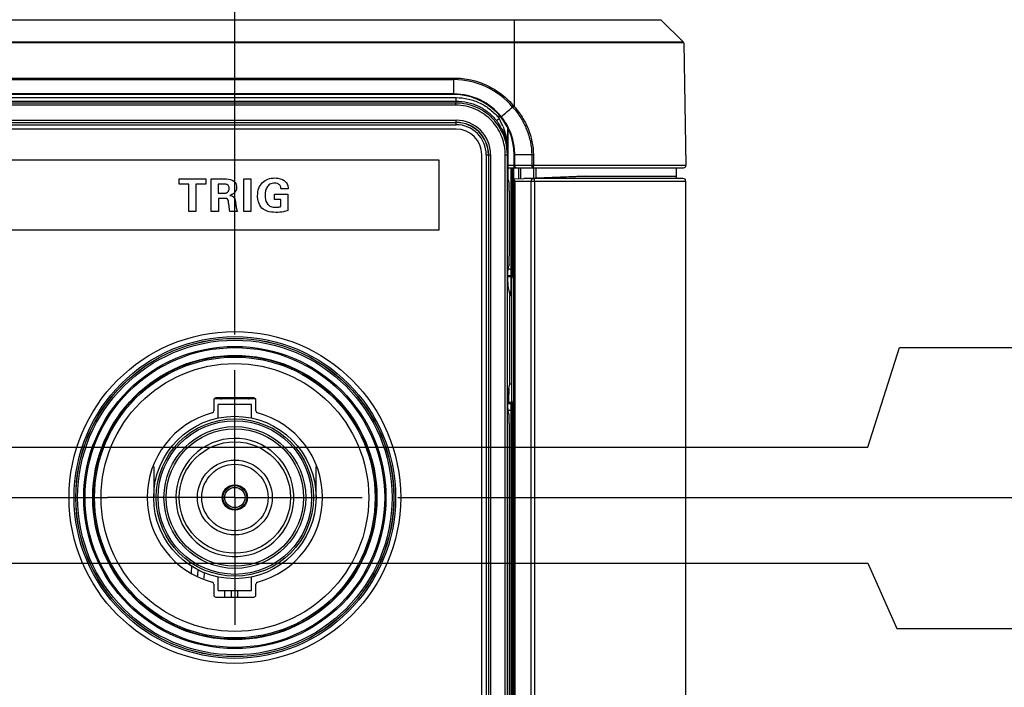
# Model space of a CAD drawing. Header units: inches. Extents: x 0 to 34, y 0 to 22.
# Tile 45 of 136: x 13.6 to 15.4, y 5.8 to 7. Entities that reach past the tile are written whole.
import ezdxf

# ---------------------------------------------------------------- set-up
doc = ezdxf.new("R2010")
doc.units = ezdxf.units.IN
doc.header["$LTSCALE"] = 1.87
doc.header["$MEASUREMENT"] = 0
doc.linetypes.add('CENTER', pattern=[0.6, 0.375, -0.075, 0.075, -0.075])
doc.layers.get('0').update_dxf_attribs({"linetype": 'CONTINUOUS'})
for name, color, linetype in [('02___PRT_ALL_AXES', 7, 'CONTINUOUS'), ('DIMENSIONS', 7, 'CONTINUOUS'), ('SURFACES', 7, 'CONTINUOUS')]:
    doc.layers.add(name, color=color, linetype=linetype)
doc.styles.get("Standard").update_dxf_attribs({"font": 'txt', "width": 0.8})
doc.dimstyles.new('DIMSTYLE_3', dxfattribs={"dimtxt": 0.125, "dimasz": 0.18, "dimexe": 0.125, "dimexo": 0.0625, "dimgap": 0.03125, "dimtad": 0, "dimtih": 1, "dimtoh": 1, "dimdec": 3, "dimlfac": 1.333333, "dimzin": 4, "dimdsep": 46, "dimtxsty": 'STANDARD', "dimblk": '_FILLED', "dimblk1": '_FILLED', "dimblk2": '_FILLED', "dimcen": 0.09, "dimadec": 0, "dimazin": 0, "dimtp": 0.001, "dimtm": 0.001, "dimtfac": 1, "dimtdec": 3, "dimtofl": 0, "dimtmove": 0, "dimatfit": 3, "dimldrblk": '_FILLED', "dimfxl": 1, "dimtolj": 1, "dimtzin": 4, "dimarcsym": 0})

# ---------------------------------------------------------------- blocks, each defined once
blk = doc.blocks.new('*D11')
at = {"layer": 'DIMENSIONS', "color": 2, "linetype": 'CONTINUOUS'}
blk.add_line((14.3013, 6.174), (15.4917, 6.174), dxfattribs=at)
at = {"layer": 'DIMENSIONS', "color": 2, "linetype": 'CONTINUOUS', "insert": (15.5542, 6.2365), "char_height": 0.125, "width": 1.525, "attachment_point": 1, "line_spacing_factor": 0.9}
blk.add_mtext('6X 2.177{\\Ftxt.shx;\\W1.000000;\\H0.125000; }[55.3]', dxfattribs=at)
blk = doc.blocks.new('_FILLED')
at = {"color": 0, "linetype": 'BYBLOCK'}
blk.add_solid([(0, 0), (-1, 0.1736), (-1, -0.1736)], dxfattribs=at)
blk = doc.blocks.new('*D12')
at = {"layer": 'DIMENSIONS', "color": 2, "linetype": 'CONTINUOUS'}
for p, q in [((11.5027, 6.0595), (15.1216, 6.0595)), ((15.1216, 6.0595), (15.1722, 5.9453)), ((15.1722, 5.9453), (15.4917, 5.9453))]:
    blk.add_line(p, q, dxfattribs=at)
at = {"layer": 'DIMENSIONS', "color": 2, "linetype": 'CONTINUOUS', "insert": (15.5542, 6.0078), "char_height": 0.125, "width": 1.325, "attachment_point": 1, "line_spacing_factor": 0.9}
blk.add_mtext('2.024{\\Ftxt.shx;\\W1.000000;\\H0.125000; }[51.42]', dxfattribs=at)
blk = doc.blocks.new('*D13')
at = {"layer": 'DIMENSIONS', "color": 2, "linetype": 'CONTINUOUS'}
for p, q in [((15.1216, 6.262), (15.1772, 6.4358)), ((15.1772, 6.4358), (15.4917, 6.4358)), ((11.5027, 6.262), (15.1216, 6.262))]:
    blk.add_line(p, q, dxfattribs=at)
at = {"layer": 'DIMENSIONS', "color": 2, "linetype": 'CONTINUOUS', "insert": (15.5542, 6.4983), "char_height": 0.125, "width": 1.325, "attachment_point": 1, "line_spacing_factor": 0.9}
blk.add_mtext('2.294{\\Ftxt.shx;\\W1.000000;\\H0.125000; }[58.28]', dxfattribs=at)
blk = doc.blocks.new('*D29')
at = {"layer": 'DIMENSIONS', "color": 2, "linetype": 'CONTINUOUS'}
blk.add_line((14.0167, 6.4586), (14.0167, 9.6365), dxfattribs=at)
at = {"layer": 'DIMENSIONS', "color": 2, "linetype": 'CONTINUOUS', "insert": (13.9542, 9.699), "char_height": 0.125, "width": 1.525, "attachment_point": 1, "rotation": 90, "line_spacing_factor": 0.9}
blk.add_mtext('10.950{\\Ftxt.shx;\\W1.000000;\\H0.125000; }[278.13]', dxfattribs=at)

msp = doc.modelspace()

# ---------------------------------------------------------------- linework, layer by layer
at = {"color": 7, "linetype": 'CONTINUOUS'}
for p, q in [((6.10417, 7.00727), (14.50417, 7.00726)), ((14.50417, 7.0077), (14.50417, 7.00726)), ((14.50417, 7.00727), (14.75047, 7.00727)), ((14.50417, 7.00726), (14.50417, 6.96839)), ((14.75047, 7.00727), (14.75948, 7.00727)), ((14.75948, 7.00727), (14.76036, 7.00727)), ((14.76035, 7.00727), (14.79992, 6.96839)), ((14.79992, 6.96839), (14.76036, 7.00727)), ((14.50417, 6.96839), (6.10417, 6.96839)), ((14.50417, 6.96734), (6.10418, 6.96734)), ((14.50417, 6.96734), (14.50413, 6.85657)), ((14.79782, 6.96839), (14.50417, 6.96839)), ((14.50417, 6.96734), (14.50417, 6.96839)), ((14.79147, 6.96734), (14.50417, 6.96735)), ((14.80037, 6.96735), (14.79147, 6.96734)), ((14.79992, 6.96839), (14.79782, 6.96839)), ((14.80037, 6.96734), (14.80411, 6.75329)), ((6.20917, 6.90586), (14.39917, 6.90586)), ((6.20917, 6.90314), (14.39917, 6.90314)), ((14.39917, 6.87697), (14.39917, 6.90586)), ((14.39917, 6.87807), (6.20917, 6.87807)), ((14.39917, 6.87697), (6.20917, 6.87697)), ((6.2054, 6.87173), (14.40294, 6.87173)), ((6.2054, 6.86576), (14.40294, 6.86576)), ((14.40253, 6.86227), (6.20582, 6.86227)), ((14.40253, 6.86227), (14.40294, 6.86576)), ((14.40253, 6.85854), (14.40253, 6.86227)), ((14.40294, 6.86576), (14.40294, 6.87173)), ((14.40253, 6.85854), (6.20582, 6.85854)), ((14.50363, 6.85703), (14.50164, 6.85522)), ((14.50417, 6.85643), (14.50217, 6.85464)), ((14.50363, 6.85703), (14.50417, 6.85643)), ((6.20542, 6.83234), (14.40292, 6.83234)), ((6.20542, 6.82859), (14.40292, 6.82859)), ((6.20542, 6.82829), (14.40292, 6.82829)), ((14.40292, 6.82454), (14.40292, 6.83234)), ((14.47338, 6.8316), (14.47808, 6.83531)), ((14.47808, 6.83531), (14.47808, 6.84082)), ((14.48083, 6.83798), (14.48169, 6.83867)), ((6.20542, 6.82454), (14.40292, 6.82454)), ((14.40292, 6.81697), (6.20542, 6.81697)), ((14.49308, 6.77727), (14.49308, 6.81893)), ((14.49347, 6.8181), (14.49347, 6.73033)), ((14.49308, 6.77727), (14.49245, 6.77204)), ((14.44792, 4.77697), (14.44792, 6.77197)), ((14.45549, 6.77197), (14.46329, 6.77197)), ((14.45549, 6.77197), (14.45549, 4.77697)), ((14.45924, 6.77197), (14.45924, 4.77697)), ((14.45954, 6.77197), (14.45954, 4.77697)), ((14.46329, 6.77197), (14.46329, 4.77697)), ((14.4887, 6.77204), (14.49245, 6.77204)), ((14.4887, 4.77691), (14.4887, 6.77204)), ((14.49245, 4.77691), (14.49245, 6.77204)), ((14.50417, 6.75322), (14.50417, 6.77197)), ((14.50417, 6.77197), (14.50538, 6.77197)), ((14.53511, 6.77197), (14.50538, 6.77197)), ((14.50539, 6.75322), (14.50538, 6.77197)), ((14.53798, 6.77204), (14.53511, 6.77197)), ((14.53511, 6.77197), (14.53543, 6.75322)), ((14.53798, 6.77204), (14.5383, 6.75329)), ((14.50417, 6.75316), (14.49347, 6.75316)), ((14.49347, 6.74947), (14.80036, 6.74947)), ((14.49873, 6.74947), (14.49873, 6.57284)), ((14.50098, 6.74947), (14.50098, 6.57284)), ((14.5038, 6.73012), (14.5038, 6.74947)), ((14.53543, 6.75322), (14.50417, 6.75322)), ((14.50417, 6.74947), (14.50417, 6.75316)), ((14.51228, 6.73042), (14.51228, 6.74947)), ((14.51583, 6.73054), (14.51583, 6.74947)), ((14.53799, 6.74947), (14.53799, 6.73131)), ((14.80411, 6.75329), (14.5383, 6.75329)), ((14.54209, 6.74947), (14.54209, 6.73145)), ((14.78692, 6.74947), (14.78692, 6.73447)), ((14.49556, 6.72337), (14.49347, 6.73033)), ((14.50386, 6.73012), (14.50527, 6.73017)), ((14.50387, 4.81882), (14.50387, 6.73012)), ((14.50387, 6.72987), (14.50389, 6.73012)), ((14.50527, 6.73017), (14.52122, 6.73072)), ((14.80417, 6.72547), (14.50629, 6.72547)), ((14.50629, 4.82347), (14.50629, 6.72547)), ((14.79892, 6.73072), (14.52122, 6.73072)), ((14.52533, 6.73087), (14.53446, 6.73118)), ((14.53427, 4.82347), (14.53427, 6.72547)), ((14.53446, 6.73118), (14.53935, 6.73135)), ((14.53935, 6.73135), (14.54225, 6.73145)), ((14.54004, 6.72547), (14.54004, 4.82347)), ((14.54225, 6.73145), (14.54579, 6.73158)), ((14.54248, 6.73072), (14.54225, 6.73145)), ((14.62846, 6.73447), (14.54245, 6.73146)), ((14.54579, 6.73158), (14.62846, 6.73447)), ((14.62847, 6.73447), (14.78692, 6.73447)), ((14.80417, 4.82347), (14.80417, 6.72547)), ((14.49571, 6.70838), (14.49571, 6.59556)), ((14.49335, 6.54892), (14.49335, 6.5696)), ((14.49556, 6.58057), (14.49339, 6.57335)), ((14.49339, 6.57284), (14.50098, 6.57284)), ((14.49873, 6.57284), (14.49862, 6.56159)), ((14.50098, 6.57284), (14.50087, 6.55934)), ((14.49335, 6.56159), (14.49862, 6.56159)), ((14.49793, 6.55881), (14.49335, 6.55881)), ((14.49862, 6.56159), (14.49793, 6.55881)), ((14.49871, 6.55659), (14.49856, 6.54882)), ((14.49875, 6.5588), (14.49871, 6.55659)), ((14.50014, 6.34251), (14.50018, 6.55656)), ((14.50087, 6.55934), (14.50018, 6.55656)), ((14.49341, 6.54292), (14.49669, 6.52652)), ((14.49844, 6.54283), (14.49813, 6.5265)), ((14.49856, 6.54882), (14.49844, 6.54283)), ((14.49669, 6.52652), (14.50017, 6.52645)), ((14.49669, 6.37243), (14.49669, 6.52652)), ((14.49341, 6.35602), (14.49669, 6.37243)), ((14.49499, 6.36389), (14.49483, 6.35599)), ((14.49669, 6.37243), (14.50015, 6.37249)), ((13.97994, 6.34387), (13.97994, 6.32539)), ((14.05268, 6.34597), (13.98066, 6.34597)), ((14.04966, 6.34763), (13.98369, 6.34763)), ((14.0534, 6.32539), (14.0534, 6.34388)), ((14.49335, 6.32934), (14.49335, 6.35003)), ((14.49472, 6.35), (14.49453, 6.34033)), ((14.49483, 6.35599), (14.49472, 6.35)), ((14.0459, 6.33638), (13.98744, 6.33638)), ((13.98744, 6.31266), (13.98744, 6.33638)), ((14.0459, 6.31266), (14.0459, 6.33638)), ((14.49335, 6.34027), (14.49789, 6.34027)), ((14.49862, 6.33735), (14.49335, 6.33735)), ((14.49789, 6.34027), (14.49862, 6.33735)), ((14.49862, 6.33735), (14.49873, 6.32611)), ((14.50014, 6.34251), (14.50087, 6.3396)), ((14.50087, 6.3396), (14.50098, 6.32611)), ((14.49339, 6.32611), (14.50098, 6.32611)), ((14.49556, 6.31837), (14.49339, 6.3256)), ((14.49873, 6.32611), (14.49873, 5.22284)), ((14.50098, 6.32611), (14.50098, 5.22284)), ((14.49571, 6.30338), (14.49571, 5.24556)), ((13.87494, 6.22823), (13.87494, 6.17397)), ((14.1584, 6.17397), (14.1584, 6.22823)), ((13.94069, 6.05454), (13.94047, 6.04197)), ((13.95183, 6.04844), (13.95163, 6.03717)), ((13.96298, 6.04311), (13.96279, 6.03236)), ((13.98744, 6.01157), (13.98744, 6.03529)), ((14.0459, 6.01157), (14.0459, 6.03529)), ((13.97994, 6.02256), (13.97994, 6.00407)), ((14.0534, 6.00407), (14.0534, 6.02256)), ((13.98369, 6.00032), (14.04966, 6.00032)), ((13.98744, 6.01157), (14.0459, 6.01157)), ((13.99945, 6.00032), (13.99936, 6.01157)), ((14.0107, 6.00032), (14.0106, 6.01157)), ((14.02195, 6.00032), (14.02185, 6.01157))]:
    msp.add_line(p, q, dxfattribs=at)
at = {"color": 40, "linetype": 'CONTINUOUS'}
for p, q in [((7.86745, 6.76344), (14.37292, 6.76344)), ((14.37292, 6.76344), (14.37292, 6.64044)), ((13.91945, 6.72999), (13.96584, 6.72999)), ((13.91945, 6.72049), (13.91945, 6.72999)), ((13.96584, 6.72999), (13.96584, 6.72049)), ((13.97542, 6.72999), (13.99735, 6.72999)), ((13.97542, 6.67276), (13.97542, 6.72999)), ((14.03219, 6.73014), (14.04445, 6.73014)), ((14.03219, 6.67276), (14.03219, 6.73014)), ((14.04445, 6.73014), (14.04445, 6.67276)), ((13.93647, 6.72049), (13.91945, 6.72049)), ((13.93647, 6.67276), (13.93647, 6.72049)), ((13.96584, 6.72049), (13.94882, 6.72049)), ((13.94882, 6.72049), (13.94882, 6.67276)), ((13.99577, 6.72096), (13.98753, 6.72096)), ((13.98753, 6.72096), (13.98753, 6.70497)), ((13.98753, 6.70497), (13.99743, 6.70497)), ((14.11001, 6.71241), (14.09726, 6.71241)), ((13.9987, 6.69587), (13.98793, 6.69587)), ((13.98793, 6.69587), (13.98793, 6.67276)), ((14.08586, 6.70323), (14.10921, 6.70323)), ((14.08586, 6.69373), (14.08586, 6.70323)), ((14.09694, 6.69373), (14.08586, 6.69373)), ((14.09694, 6.6817), (14.09694, 6.69373)), ((14.10921, 6.70323), (14.10921, 6.67466)), ((13.94882, 6.67276), (13.93647, 6.67276)), ((13.98793, 6.67276), (13.97542, 6.67276)), ((14.02149, 6.67276), (14.00795, 6.67276)), ((14.04445, 6.67276), (14.03219, 6.67276)), ((14.37292, 6.64044), (7.86745, 6.64044))]:
    msp.add_line(p, q, dxfattribs=at)
at = {"color": 7, "linetype": 'CONTINUOUS'}
for radius in [0.28069, 0.27769, 0.27753, 0.27453, 0.26374, 0.26162, 0.24809, 0.24721, 0.24494, 0.2337, 0.14173, 0.1373, 0.13406, 0.12372, 0.11988, 0.02067, 0.01772]:
    msp.add_circle((14.01667, 6.17397), radius, dxfattribs=at)
for centre, radius, start, end in [((14.39917, 6.76962), 0.13352, 39.87342, 89.999), ((14.39917, 6.77197), 0.1061, 38.94843, 90), ((14.39917, 6.77197), 0.105, 0.00001, 90), ((11.3449, 10.64022), 4.92862, 309.52713, 309.82856), ((14.38766, 6.75262), 0.15336, 41.69783, 41.99176), ((14.40292, 6.77197), 0.06037, 0, 90), ((14.40292, 6.77197), 0.05662, 0, 90), ((14.40292, 6.77197), 0.05631, 0, 90), ((14.40247, 6.77243), 0.08611, 40.71983, 42.4219), ((14.40247, 6.77241), 0.08986, 40.51841, 42.4309), ((14.40193, 6.77198), 0.09055, 28.95034, 40.50506), ((14.39493, 6.76959), 0.1, 35.1365, 38.32282), ((14.39727, 6.77126), 0.09713, 34.14431, 35.12936), ((14.39915, 6.77252), 0.09486, 29.50917, 34.14934), ((14.38123, 6.78064), 0.11122, 25.83059, 29.44772), ((14.37989, 6.77999), 0.11271, 21.95606, 25.82964), ((14.39919, 6.77169), 0.10627, 31.00073, 39.07217), ((14.39962, 6.77194), 0.10576, 4.8652, 31.00774), ((14.40292, 6.77197), 0.05256, 0, 90), ((14.40292, 6.77197), 0.045, 0, 90), ((14.40194, 6.77204), 0.09051, 359.99512, 28.9195), ((14.39906, 6.77192), 0.10632, 2.3659, 4.84691), ((14.40043, 6.77195), 0.10495, 0.01021, 2.37999), ((14.50792, 6.75322), 0.00375, 180, 270), ((14.53974, 6.61665), 0.13664, 91.44897, 91.80673), ((14.54186, 6.53), 0.22331, 90.91162, 91.4292), ((14.80036, 6.75322), 0.00375, 270.00009, 1), ((14.79067, 6.73447), 0.00375, 180, 270), ((14.79892, 6.72547), 0.00525, 0, 90), ((14.49862, 6.55934), 0.00225, 0.04135, 89.99365), ((13.99157, 6.34892), 0.00295, 270, 333.6002), ((14.04177, 6.34892), 0.00295, 206.3998, 270), ((14.49862, 6.3396), 0.00225, 270.00635, 359.95865), ((14.01667, 6.17397), 0.15298, 104.96864, 255.03158), ((13.97619, 6.32539), 0.00375, 284.95757, 0.01777), ((14.05715, 6.32539), 0.00375, 179.98364, 255.04794), ((14.01667, 6.17397), 0.15298, 284.96842, 75.03158), ((14.01667, 6.17397), 0.10305, 311.51965, 318.48029), ((13.97619, 6.02256), 0.00375, 359.98364, 75.04794), ((14.05715, 6.02256), 0.00375, 104.95206, 180.01636)]:
    msp.add_arc(centre, radius, start, end, dxfattribs=at)
for centre, major_axis, ratio, start_param, end_param in [((14.49555, 6.70838), (0, 0.015), 0.0104724, -1.5707963, -0.0349066), ((14.49555, 6.59556), (0, 0.015), 0.0104724, -3.1066861, -1.5707963), ((14.49339, 6.5696), (0, 0.00375), 0.0104724, 0.0349066, 1.5707963), ((14.49793, 6.55656), (0.00041, 0.00221), 0.9987345, 4.8971012, 6.467593), ((14.49342, 6.54892), (0, 0.006), 0.0104724, -4.712389, -3.1939525), ((13.98369, 6.34387), (0, 0.00375), 0.9998477, 0, 1.5707963), ((14.04965, 6.34387), (0.00265, 0.00265), 0.9996955, -0.7852459, 0.7852459), ((14.49342, 6.35003), (0, 0.006), 0.0104724, 0.0523599, 1.5707963), ((14.49339, 6.32934), (0, 0.00375), 0.0104724, -4.712389, -3.1764992), ((14.49789, 6.34252), (-0.00177, 0.00138), 0.9998431, 2.2338261, 3.8043179), ((14.49555, 6.30338), (0, 0.015), 0.0104724, -1.5707963, -0.0349066), ((13.98369, 6.00407), (0.00265, 0.00265), 0.9996955, -3.9268385, -2.3563468), ((14.04965, 6.00407), (0.00265, -0.00265), 0.9996955, -0.7852459, 0.7852459)]:
    msp.add_ellipse(centre, major_axis=major_axis, ratio=ratio, start_param=start_param, end_param=end_param, dxfattribs=at)
for points, knots in [([(14.39917, 6.90586), (14.40913, 6.90586), (14.42912, 6.90366), (14.45287, 6.89552), (14.47045, 6.88604), (14.48278, 6.87751), (14.4941, 6.8677), (14.50093, 6.86039), (14.50413, 6.85657)], [0, 0, 0, 0, 0.2498236, 0.4996324, 0.624731, 0.7498065, 0.8749247, 1, 1, 1, 1]), ([(14.46879, 6.83304), (14.46461, 6.83762), (14.45526, 6.84593), (14.439, 6.85523), (14.42117, 6.86097), (14.40873, 6.86227), (14.40253, 6.86227)], [0, 0, 0, 0, 0.250032, 0.4999842, 0.7499522, 1, 1, 1, 1]), ([(14.40294, 6.87173), (14.41013, 6.87173), (14.42455, 6.8701), (14.44504, 6.86288), (14.4634, 6.85126), (14.47362, 6.84095), (14.47808, 6.83531)], [0, 0, 0, 0, 0.2500534, 0.5000115, 0.7499551, 1, 1, 1, 1]), ([(14.40294, 6.86576), (14.40968, 6.86576), (14.4232, 6.86423), (14.44241, 6.85745), (14.45963, 6.84655), (14.4692, 6.83689), (14.47338, 6.8316)], [0, 0, 0, 0, 0.250054, 0.5000125, 0.749956, 1, 1, 1, 1]), ([(14.46603, 6.83052), (14.46202, 6.8349), (14.45306, 6.84287), (14.43748, 6.85178), (14.42039, 6.85729), (14.40847, 6.85854), (14.40253, 6.85854)], [0, 0, 0, 0, 0.2500324, 0.4999846, 0.7499524, 1, 1, 1, 1]), ([(14.50217, 6.85464), (14.5072, 6.84899), (14.51404, 6.83984), (14.52151, 6.82666), (14.5278, 6.81287), (14.5333, 6.79466), (14.53497, 6.77953), (14.53511, 6.77197)], [0, 0, 0, 0, 0.2500113, 0.3751136, 0.5002075, 0.7501233, 1, 1, 1, 1]), ([(14.50417, 6.85643), (14.50933, 6.85068), (14.51635, 6.84135), (14.52402, 6.8279), (14.53047, 6.81382), (14.53612, 6.79523), (14.53783, 6.77976), (14.53798, 6.77204)], [0, 0, 0, 0, 0.2500155, 0.3751175, 0.5002116, 0.7501253, 1, 1, 1, 1]), ([(14.4887, 6.77204), (14.4887, 6.77716), (14.48778, 6.78744), (14.48372, 6.80236), (14.47708, 6.81633), (14.47107, 6.82472), (14.46773, 6.8286)], [0, 0, 0, 0, 0.2499459, 0.5001087, 0.7500569, 1, 1, 1, 1]), ([(14.48171, 6.81924), (14.48539, 6.81273), (14.49105, 6.79907), (14.49304, 6.78441), (14.49308, 6.77727)], [0, 0, 0, 0, 0.511751, 1, 1, 1, 1]), ([(14.48442, 6.82213), (14.48731, 6.81496), (14.4916, 6.80016), (14.49305, 6.78484), (14.49308, 6.77727)], [0, 0, 0, 0, 0.5053741, 1, 1, 1, 1]), ([(14.50792, 6.74947), (14.50759, 6.74947), (14.50686, 6.74971), (14.50603, 6.75058), (14.50551, 6.75181), (14.50539, 6.75274), (14.50539, 6.75322)], [0, 0, 0, 0, 0.2042, 0.4379508, 0.7079422, 1, 1, 1, 1]), ([(14.53797, 6.74947), (14.53763, 6.74947), (14.5369, 6.74971), (14.53608, 6.75058), (14.53556, 6.75181), (14.53543, 6.75274), (14.53543, 6.75322)], [0, 0, 0, 0, 0.2042003, 0.4379519, 0.707943, 1, 1, 1, 1]), ([(14.53797, 6.74947), (14.53801, 6.74947), (14.53806, 6.74955), (14.53808, 6.74965), (14.53812, 6.74984), (14.53816, 6.75016), (14.53824, 6.75085), (14.53829, 6.7519), (14.53829, 6.7528), (14.5383, 6.75329)], [0, 0, 0, 0, 0.0278894, 0.0528157, 0.0862339, 0.1785291, 0.3023096, 0.6239618, 1, 1, 1, 1]), ([(14.50629, 6.72547), (14.50595, 6.72586), (14.50533, 6.72662), (14.50458, 6.72778), (14.50412, 6.72871), (14.50392, 6.7294), (14.50387, 6.72972), (14.50387, 6.72987)], [0, 0, 0, 0, 0.304367, 0.5780414, 0.8131041, 0.9132159, 1, 1, 1, 1]), ([(14.53427, 6.72547), (14.53427, 6.72615), (14.53443, 6.72745), (14.53507, 6.72893), (14.53581, 6.72984), (14.53643, 6.73034), (14.5371, 6.73065), (14.53758, 6.73072), (14.53782, 6.73072)], [0, 0, 0, 0, 0.2914513, 0.5601693, 0.6818218, 0.7943315, 0.8993318, 1, 1, 1, 1]), ([(14.53545, 6.73072), (14.53568, 6.73072), (14.53617, 6.73082), (14.53658, 6.7311), (14.53677, 6.73126)], [0, 0, 0, 0, 0.4813183, 1, 1, 1, 1]), ([(14.54004, 6.72547), (14.54004, 6.72581), (14.54004, 6.72648), (14.54001, 6.72746), (14.53996, 6.72835), (14.53991, 6.72914), (14.53984, 6.72971), (14.53979, 6.73009), (14.53974, 6.73031), (14.5397, 6.73048), (14.53965, 6.73061), (14.53961, 6.73069), (14.53957, 6.73072), (14.53955, 6.73072)], [0, 0, 0, 0, 0.1923727, 0.3775674, 0.5482676, 0.6981873, 0.8216422, 0.8720079, 0.9141853, 0.9478997, 0.973003, 0.9897927, 1, 1, 1, 1])]:
    msp.add_open_spline(points, degree=3, knots=knots, dxfattribs=at)
at = {"color": 40, "linetype": 'CONTINUOUS'}
for points, knots in [([(13.99735, 6.72999), (13.99892, 6.73001), (14.00481, 6.7301), (14.01135, 6.72898), (14.01468, 6.72611)], [0, 0, 0, 0, 0.2644546, 1, 1, 1, 1]), ([(14.01468, 6.72611), (14.01553, 6.72537), (14.01834, 6.72234), (14.01967, 6.71808), (14.01967, 6.71511)], [0, 0, 0, 0, 0.2751572, 1, 1, 1, 1]), ([(14.05642, 6.70046), (14.05642, 6.70499), (14.05758, 6.71352), (14.06419, 6.72417), (14.07446, 6.73043), (14.08236, 6.73156), (14.08642, 6.73156)], [0, 0, 0, 0, 0.2800875, 0.5185304, 0.7493606, 1, 1, 1, 1]), ([(14.0861, 6.72262), (14.08318, 6.72262), (14.07752, 6.72145), (14.07202, 6.71525), (14.0698, 6.70812), (14.0694, 6.70323), (14.0694, 6.70085)], [0, 0, 0, 0, 0.2841833, 0.5254054, 0.7684245, 1, 1, 1, 1]), ([(14.09567, 6.71819), (14.09463, 6.71986), (14.09142, 6.72219), (14.08776, 6.72262), (14.0861, 6.72262)], [0, 0, 0, 0, 0.5438057, 1, 1, 1, 1]), ([(14.08642, 6.73156), (14.08826, 6.73156), (14.09521, 6.73112), (14.10247, 6.72825), (14.10589, 6.72436)], [0, 0, 0, 0, 0.2623963, 1, 1, 1, 1]), ([(14.10589, 6.72436), (14.10749, 6.72252), (14.10963, 6.71858), (14.10996, 6.71426), (14.11001, 6.71241)], [0, 0, 0, 0, 0.5688879, 1, 1, 1, 1]), ([(14.00383, 6.71961), (14.00337, 6.71994), (14.00086, 6.72119), (13.99796, 6.72096), (13.99577, 6.72096)], [0, 0, 0, 0, 0.2057087, 1, 1, 1, 1]), ([(13.99743, 6.70497), (13.99786, 6.70497), (14.00001, 6.70499), (14.00233, 6.70548), (14.00368, 6.70656)], [0, 0, 0, 0, 0.2000317, 1, 1, 1, 1]), ([(14.00368, 6.70656), (14.00399, 6.70678), (14.00589, 6.7084), (14.00685, 6.71109), (14.00685, 6.7132)], [0, 0, 0, 0, 0.1513918, 1, 1, 1, 1]), ([(14.00685, 6.7132), (14.00685, 6.71406), (14.00662, 6.71648), (14.00516, 6.71876), (14.00383, 6.71961)], [0, 0, 0, 0, 0.3518392, 1, 1, 1, 1]), ([(14.01967, 6.71511), (14.01967, 6.71285), (14.01888, 6.70868), (14.01442, 6.70347), (14.0102, 6.70181), (14.00772, 6.7011)], [0, 0, 0, 0, 0.3395232, 0.610393, 1, 1, 1, 1]), ([(14.09726, 6.71241), (14.09724, 6.71282), (14.09714, 6.71482), (14.09654, 6.71685), (14.09567, 6.71819)], [0, 0, 0, 0, 0.2042308, 1, 1, 1, 1]), ([(14.00487, 6.69262), (14.00445, 6.69387), (14.00243, 6.69593), (13.99985, 6.69587), (13.9987, 6.69587)], [0, 0, 0, 0, 0.5320609, 1, 1, 1, 1]), ([(14.00795, 6.67276), (14.00735, 6.67617), (14.00677, 6.68163), (14.00569, 6.68823), (14.00528, 6.69147), (14.00487, 6.69262)], [0, 0, 0, 0, 0.5167067, 0.8175517, 1, 1, 1, 1]), ([(14.00772, 6.7011), (14.00947, 6.70094), (14.01264, 6.70038), (14.01609, 6.69712), (14.01736, 6.69274), (14.01777, 6.68965), (14.01801, 6.68795)], [0, 0, 0, 0, 0.2828984, 0.4963916, 0.7240144, 1, 1, 1, 1]), ([(14.01801, 6.68795), (14.01819, 6.6865), (14.01871, 6.68281), (14.01919, 6.67908), (14.01975, 6.67688)], [0, 0, 0, 0, 0.3910133, 1, 1, 1, 1]), ([(14.06402, 6.67908), (14.06105, 6.68198), (14.05723, 6.68916), (14.05642, 6.69689), (14.05642, 6.70046)], [0, 0, 0, 0, 0.5378811, 1, 1, 1, 1]), ([(14.0694, 6.70085), (14.0694, 6.69972), (14.06961, 6.69436), (14.07124, 6.68863), (14.07415, 6.6855)], [0, 0, 0, 0, 0.2099558, 1, 1, 1, 1]), ([(14.01975, 6.67688), (14.01988, 6.67635), (14.02026, 6.67489), (14.02096, 6.67354), (14.02149, 6.67276)], [0, 0, 0, 0, 0.3655867, 1, 1, 1, 1]), ([(14.08832, 6.6715), (14.08315, 6.6715), (14.07429, 6.67213), (14.06651, 6.67664), (14.06402, 6.67908)], [0, 0, 0, 0, 0.5968447, 1, 1, 1, 1]), ([(14.07415, 6.6855), (14.07557, 6.68392), (14.07978, 6.68101), (14.08483, 6.68059), (14.0876, 6.68059)], [0, 0, 0, 0, 0.4345363, 1, 1, 1, 1]), ([(14.0876, 6.68059), (14.08886, 6.68059), (14.092, 6.68064), (14.09513, 6.68117), (14.09694, 6.6817)], [0, 0, 0, 0, 0.4003824, 1, 1, 1, 1]), ([(14.10921, 6.67466), (14.10676, 6.67384), (14.09993, 6.67191), (14.09281, 6.6715), (14.08832, 6.6715)], [0, 0, 0, 0, 0.3653352, 1, 1, 1, 1])]:
    msp.add_open_spline(points, degree=3, knots=knots, dxfattribs=at)
at = {"color": 7, "linetype": 'CONTINUOUS'}
msp.add_open_spline([(14.50387, 6.73012), (14.50387, 6.73012), (14.50387, 6.73012), (14.50386, 6.73012), (14.50386, 6.73012)], degree=3, dxfattribs=at)
at = {"layer": '02___PRT_ALL_AXES', "color": 7, "linetype": 'CONTINUOUS'}
msp.add_circle((14.01667, 6.17397), 0.28953, dxfattribs=at)
at = {"layer": 'SURFACES', "color": 7, "linetype": 'CENTER'}
for p, q in [((14.01667, 6.17397), (14.01667, 6.39612)), ((13.30417, 6.17397), (13.79453, 6.17397)), ((14.01667, 6.17397), (13.79453, 6.17397)), ((14.01667, 6.17397), (14.23882, 6.17397)), ((14.01667, 6.17397), (14.01667, 5.95183))]:
    msp.add_line(p, q, dxfattribs=at)
at = {"layer": 'SURFACES', "color": 7, "linetype": 'CONTINUOUS'}
for radius in [0.09715, 0.0653, 0.05792, 0.02215]:
    msp.add_circle((14.01667, 6.17397), radius, dxfattribs=at)
msp.add_arc((14.01667, 6.17397), 0.10305, 318.48029, 311.51965, dxfattribs=at)

# ---------------------------------------------------------------- dimensions: what is measured, and where the dimension line sits
at = {"layer": 'DIMENSIONS', "color": 2, "linetype": 'CONTINUOUS'}
for feature_location, offset, dtype, origin, picture, middle in [((14.01667, 6.45862), (0, 3.17789), 1, (5.80417, 6.39612), '*D29', (14.01667, 10.46151)), ((11.50275, 6.26197), (3.98893, 0.17387), 0, (11.44025, 4.54125), '*D13', (16.21667, 6.43584)), ((11.50275, 6.05947), (3.98893, -0.11417), 0, (11.44025, 4.54125), '*D12', (16.21667, 5.94531))]:
    dim = msp.add_ordinate_dim(feature_location=feature_location, offset=offset, dtype=dtype, origin=origin, dimstyle='DIMSTYLE_3', dxfattribs=at)
    dim.commit()
    dim.dimension.update_dxf_attribs({"geometry": picture, "text_midpoint": middle})
dim = msp.add_ordinate_dim(feature_location=(14.30132, 6.17397), offset=(1.19035, 0), dtype=0, origin=(14.23882, 4.54125), text='6X <>', dimstyle='DIMSTYLE_3', dxfattribs=at)
dim.commit()
dim.dimension.update_dxf_attribs({"geometry": '*D11', "text_midpoint": (16.31667, 6.17397)})

doc.saveas('drawing.dxf')
